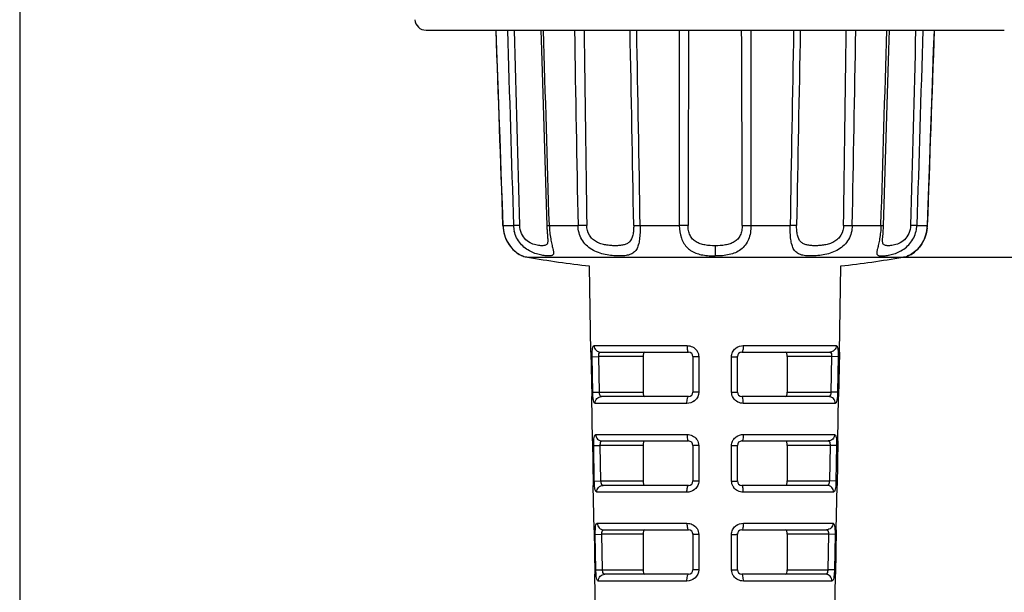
# Model space of a CAD drawing. Header units: millimetres. Extents: x 451 to 748, y 223 to 418.
# Tile 13 of 24: x 573 to 595, y 288 to 301. Entities that reach past the tile are written whole.
import ezdxf

# ---------------------------------------------------------------- set-up
doc = ezdxf.new("R2010")
doc.units = ezdxf.units.MM
doc.header["$LTSCALE"] = 32.67
doc.header["$PDMODE"] = 3
doc.header["$PDSIZE"] = 8
doc.layers.get('0').update_dxf_attribs({"linetype": 'CONTINUOUS'})
doc.layers.get('Defpoints').update_dxf_attribs({"linetype": 'CONTINUOUS'})
for name, color, linetype in [('03_ALL_AXES', 7, 'CONTINUOUS'), ('09_ALL_ROUNDS', 7, 'CONTINUOUS'), ('20_ALL_FEATURES', 7, 'CONTINUOUS'), ('51__DRAFT_DIMS', 7, 'CONTINUOUS')]:
    doc.layers.add(name, color=color, linetype=linetype)
doc.styles.get("Standard").update_dxf_attribs({"font": 'simfang.ttf'})
doc.dimstyles.new('DIMSTYLE_1', dxfattribs={"dimtxt": 3, "dimasz": 3, "dimexe": 2.5, "dimexo": 0.5, "dimgap": 0.75, "dimtad": 1, "dimdec": 1, "dimlfac": 2, "dimdsep": 46, "dimtxsty": 'STANDARD', "dimblk": '_FILLED', "dimblk1": '_FILLED', "dimblk2": '_FILLED', "dimcen": 0.09, "dimclrd": 256, "dimclre": 256, "dimclrt": 3, "dimadec": 1, "dimazin": 2, "dimtp": 0.3, "dimtm": 0.3, "dimtfac": 1, "dimtdec": 1, "dimtofl": 0, "dimtmove": 0, "dimatfit": 3, "dimldrblk": '_FILLED', "dimfxl": 1, "dimtolj": 1, "dimlwd": -1, "dimarcsym": 0})

# ---------------------------------------------------------------- blocks, each defined once
blk = doc.blocks.new('_FILLED')
at = {"color": 0, "linetype": 'ByBlock'}
blk.add_solid([(0, 0), (-1, 0.1667), (-1, -0.1667)], dxfattribs=at)
blk = doc.blocks.new('*D69')
at = {"layer": '51__DRAFT_DIMS', "lineweight": -2}
for p, q in [((617.201, 410.651), (644.98, 410.651)), ((589.472, 295.921), (644.98, 295.921))]:
    blk.add_line(p, q, dxfattribs=at)
at = {"layer": '51__DRAFT_DIMS'}
blk.add_line((642.48, 298.921), (642.48, 407.651), dxfattribs=at)
at = {"layer": 'Defpoints', "color": 0}
for p in [(616.701, 410.651), (642.48, 410.651), (588.972, 295.921)]:
    blk.add_point(p, dxfattribs=at)
at = {"layer": '51__DRAFT_DIMS', "linetype": 'ByBlock', "xscale": 3, "yscale": 3, "zscale": 3}
for p, rotation in [((642.48, 410.651), 90), ((642.48, 295.921), 270)]:
    blk.add_blockref('_FILLED', p, dxfattribs=dict(at, rotation=rotation))
at = {"layer": '51__DRAFT_DIMS', "color": 3, "insert": (638.679, 353.222), "char_height": 3, "attachment_point": 2, "rotation": 90}
blk.add_mtext('\\A1;\\A1;{\\C256;229.5}', dxfattribs=at)
blk = doc.blocks.new('*D70')
at = {"layer": '51__DRAFT_DIMS', "lineweight": -2}
for p, q in [((573.308, 310.192), (573.308, 256.258)), ((612.858, 308.939), (612.858, 256.258))]:
    blk.add_line(p, q, dxfattribs=at)
at = {"layer": '51__DRAFT_DIMS'}
blk.add_line((576.308, 258.758), (609.858, 258.758), dxfattribs=at)
at = {"layer": 'Defpoints', "color": 0}
for p in [(573.308, 310.692), (612.858, 309.439), (612.858, 258.758)]:
    blk.add_point(p, dxfattribs=at)
at = {"layer": '51__DRAFT_DIMS', "linetype": 'ByBlock', "xscale": 3, "yscale": 3, "zscale": 3, "rotation": 180}
blk.add_blockref('_FILLED', (573.308, 258.758), dxfattribs=at)
at = {"layer": '51__DRAFT_DIMS', "linetype": 'ByBlock', "xscale": 3, "yscale": 3, "zscale": 3}
blk.add_blockref('_FILLED', (612.858, 258.758), dxfattribs=at)
at = {"layer": '51__DRAFT_DIMS', "color": 3, "insert": (592.155, 262.56), "char_height": 3, "attachment_point": 2}
blk.add_mtext('\\A1;\\A1;{\\C256;79.1}', dxfattribs=at)
blk = doc.blocks.new('*D71')
at = {"layer": '51__DRAFT_DIMS', "lineweight": -2}
for p, q in [((617.201, 410.651), (661.86, 410.651)), ((591.718, 276.282), (661.86, 276.282))]:
    blk.add_line(p, q, dxfattribs=at)
at = {"layer": '51__DRAFT_DIMS'}
blk.add_line((659.36, 279.282), (659.36, 407.651), dxfattribs=at)
at = {"layer": 'Defpoints', "color": 0}
for p in [(616.701, 410.651), (659.36, 410.651), (591.218, 276.282)]:
    blk.add_point(p, dxfattribs=at)
at = {"layer": '51__DRAFT_DIMS', "linetype": 'ByBlock', "xscale": 3, "yscale": 3, "zscale": 3}
for p, rotation in [((659.36, 410.651), 90), ((659.36, 276.282), 270)]:
    blk.add_blockref('_FILLED', p, dxfattribs=dict(at, rotation=rotation))
at = {"layer": '51__DRAFT_DIMS', "color": 3, "insert": (655.558, 343.414), "char_height": 3, "attachment_point": 2, "rotation": 90}
blk.add_mtext('\\A1;\\A1;{\\C256;268.7}', dxfattribs=at)

msp = doc.modelspace()

# ---------------------------------------------------------------- linework, layer by layer
at = {"layer": '03_ALL_AXES', "color": 7}
for p, q in [((586.175, 293.782), (586.192, 292.782)), ((591.769, 293.782), (591.752, 292.782)), ((586.209, 291.782), (586.227, 290.782)), ((591.734, 291.782), (591.717, 290.782)), ((586.244, 289.782), (586.262, 288.782)), ((591.699, 289.782), (591.682, 288.782))]:
    msp.add_line(p, q, dxfattribs=at)
at = {"layer": '09_ALL_ROUNDS', "color": 7}
for p, q in [((586.175, 293.782), (586.141, 295.722)), ((591.769, 293.782), (591.803, 295.725)), ((586.245, 293.929), (588.338, 293.929)), ((589.606, 293.929), (591.699, 293.929)), ((586.201, 293.679), (586.35, 293.682)), ((586.215, 292.879), (586.201, 293.679)), ((587.347, 293.682), (586.35, 293.682)), ((586.364, 292.882), (586.35, 293.682)), ((586.391, 293.782), (588.372, 293.782)), ((587.347, 293.682), (587.347, 292.882)), ((588.472, 293.682), (588.472, 292.882)), ((588.602, 293.679), (588.602, 292.879)), ((589.342, 292.879), (589.342, 293.679)), ((589.472, 292.882), (589.472, 293.682)), ((589.572, 293.782), (591.553, 293.782)), ((591.594, 293.682), (590.597, 293.682)), ((590.597, 293.682), (590.597, 292.882)), ((591.594, 293.682), (591.58, 292.882)), ((591.743, 293.679), (591.594, 293.682)), ((591.743, 293.679), (591.728, 292.879)), ((586.215, 292.879), (586.364, 292.882)), ((586.364, 292.882), (587.347, 292.882)), ((588.372, 292.782), (586.414, 292.782)), ((591.529, 292.782), (589.572, 292.782)), ((590.597, 292.882), (591.58, 292.882)), ((591.728, 292.879), (591.58, 292.882)), ((588.337, 292.629), (586.268, 292.629)), ((591.675, 292.629), (589.606, 292.629)), ((586.281, 291.929), (588.337, 291.929)), ((589.606, 291.929), (591.663, 291.929)), ((586.236, 291.679), (586.385, 291.682)), ((586.25, 290.879), (586.236, 291.679)), ((587.347, 291.682), (586.385, 291.682)), ((586.399, 290.882), (586.385, 291.682)), ((586.427, 291.782), (588.372, 291.782)), ((587.347, 291.682), (587.347, 290.882)), ((588.472, 291.682), (588.472, 290.882)), ((588.602, 291.679), (588.602, 290.879)), ((589.342, 290.879), (589.342, 291.679)), ((589.472, 290.882), (589.472, 291.682)), ((589.572, 291.782), (591.517, 291.782)), ((591.559, 291.682), (590.597, 291.682)), ((590.597, 291.682), (590.597, 290.882)), ((591.559, 291.682), (591.545, 290.882)), ((591.707, 291.679), (591.559, 291.682)), ((591.707, 291.679), (591.693, 290.879)), ((586.25, 290.879), (586.399, 290.882)), ((586.399, 290.882), (587.347, 290.882)), ((588.372, 290.782), (586.45, 290.782)), ((591.494, 290.782), (589.572, 290.782)), ((590.597, 290.882), (591.545, 290.882)), ((591.693, 290.879), (591.545, 290.882)), ((588.337, 290.629), (586.304, 290.629)), ((591.639, 290.629), (589.606, 290.629)), ((586.317, 289.929), (588.337, 289.929)), ((589.607, 289.929), (591.627, 289.929)), ((586.271, 289.679), (586.42, 289.682)), ((586.286, 288.879), (586.271, 289.679)), ((587.347, 289.682), (586.42, 289.682)), ((586.434, 288.882), (586.42, 289.682)), ((586.462, 289.782), (588.372, 289.782)), ((587.347, 289.682), (587.347, 288.882)), ((588.472, 289.682), (588.472, 288.882)), ((588.601, 289.679), (588.601, 288.879)), ((589.342, 288.879), (589.342, 289.679)), ((589.472, 288.882), (589.472, 289.682)), ((589.572, 289.782), (591.481, 289.782)), ((591.523, 289.682), (590.597, 289.682)), ((590.597, 289.682), (590.597, 288.882)), ((591.523, 289.682), (591.509, 288.882)), ((591.672, 289.679), (591.523, 289.682)), ((591.672, 289.679), (591.658, 288.879)), ((586.286, 288.879), (586.434, 288.882)), ((586.434, 288.882), (587.347, 288.882)), ((588.372, 288.782), (586.486, 288.782)), ((591.458, 288.782), (589.572, 288.782)), ((590.597, 288.882), (591.509, 288.882)), ((591.658, 288.879), (591.509, 288.882)), ((588.337, 288.629), (586.34, 288.629)), ((591.603, 288.629), (589.607, 288.629))]:
    msp.add_line(p, q, dxfattribs=at)
for centre, radius, start, end in [((589.598, 293.666), 0.261, 126.3186, 130.652), ((588.372, 293.682), 0.1, 0, 90), ((588.355, 293.675), 0.248, 30.7654, 35.1898), ((589.572, 293.682), 0.1, 90, 180), ((591.298, 293.695), 0.296, 357.4741, 0.2042), ((586.658, 292.895), 0.295, 182.5114, 185.1151), ((588.372, 292.882), 0.1, 270, 0), ((589.588, 292.883), 0.248, 209.9783, 214.349), ((589.572, 292.882), 0.1, 180, 270), ((588.345, 292.892), 0.261, 307.105, 310.9574), ((589.599, 291.666), 0.261, 126.2767, 130.6105), ((588.372, 291.682), 0.1, 0, 90), ((588.353, 291.674), 0.25, 32.4099, 36.2965), ((589.572, 291.682), 0.1, 90, 180), ((591.267, 291.695), 0.292, 357.4733, 0.2411), ((586.689, 290.894), 0.291, 182.5119, 185.1512), ((588.372, 290.882), 0.1, 270, 0), ((589.589, 290.883), 0.248, 210.8619, 215.283), ((589.572, 290.882), 0.1, 180, 270), ((588.345, 290.892), 0.261, 306.8265, 310.6531), ((589.599, 289.666), 0.261, 126.2335, 130.5677), ((588.372, 289.682), 0.1, 0, 90), ((588.353, 289.674), 0.25, 32.4942, 36.3884), ((589.572, 289.682), 0.1, 90, 180), ((591.235, 289.694), 0.288, 357.4726, 0.2788), ((586.721, 288.894), 0.287, 182.5141, 185.0384), ((588.372, 288.882), 0.1, 270, 0), ((589.591, 288.884), 0.25, 212.6001, 216.4895), ((589.572, 288.882), 0.1, 180, 270), ((588.345, 288.891), 0.26, 309.1641, 312.7218)]:
    msp.add_arc(centre, radius, start, end, dxfattribs=at)
for points, knots in [([(586.202, 293.782), (586.204, 293.818), (586.205, 293.862), (586.229, 293.929), (586.245, 293.929)], [0, 0, 0, 0, 0.69645, 1, 1, 1, 1]), ([(586.245, 293.929), (586.245, 293.891), (586.276, 293.814), (586.354, 293.782), (586.391, 293.782)], [0, 0, 0, 0, 0.504613, 1, 1, 1, 1]), ([(588.338, 293.929), (588.38, 293.929), (588.465, 293.91), (588.533, 293.852), (588.557, 293.818)], [0, 0, 0, 0, 0.497116, 1, 1, 1, 1]), ([(588.338, 293.929), (588.338, 293.894), (588.342, 293.846), (588.354, 293.799), (588.366, 293.782), (588.372, 293.782)], [0, 0, 0, 0, 0.674201, 0.890472, 1, 1, 1, 1]), ([(589.342, 293.679), (589.342, 293.714), (589.358, 293.785), (589.402, 293.841), (589.428, 293.864)], [0, 0, 0, 0, 0.500436, 1, 1, 1, 1]), ([(589.606, 293.929), (589.606, 293.894), (589.601, 293.846), (589.589, 293.799), (589.577, 293.782), (589.572, 293.782)], [0, 0, 0, 0, 0.674201, 0.890472, 1, 1, 1, 1]), ([(591.699, 293.929), (591.698, 293.891), (591.667, 293.814), (591.59, 293.782), (591.553, 293.782)], [0, 0, 0, 0, 0.504613, 1, 1, 1, 1]), ([(591.699, 293.929), (591.715, 293.929), (591.739, 293.862), (591.739, 293.818), (591.741, 293.782)], [0, 0, 0, 0, 0.30338, 1, 1, 1, 1]), ([(586.201, 293.679), (586.2, 293.705), (586.201, 293.739), (586.202, 293.773), (586.202, 293.782)], [0, 0, 0, 0, 0.76099, 1, 1, 1, 1]), ([(586.351, 293.723), (586.353, 293.738), (586.356, 293.765), (586.381, 293.782), (586.391, 293.782)], [0, 0, 0, 0, 0.604079, 1, 1, 1, 1]), ([(587.381, 293.782), (587.369, 293.782), (587.347, 293.738), (587.347, 293.706), (587.347, 293.682)], [0, 0, 0, 0, 0.34016, 1, 1, 1, 1]), ([(588.602, 293.679), (588.585, 293.679), (588.554, 293.679), (588.517, 293.68), (588.495, 293.68), (588.482, 293.68), (588.477, 293.682), (588.472, 293.681), (588.472, 293.682)], [0, 0, 0, 0, 0.391487, 0.714381, 0.836045, 0.925757, 0.980924, 1, 1, 1, 1]), ([(589.342, 293.679), (589.359, 293.679), (589.389, 293.679), (589.426, 293.68), (589.449, 293.68), (589.461, 293.68), (589.467, 293.682), (589.472, 293.681), (589.472, 293.682)], [0, 0, 0, 0, 0.391487, 0.714381, 0.836045, 0.925757, 0.980924, 1, 1, 1, 1]), ([(590.597, 293.682), (590.597, 293.706), (590.596, 293.738), (590.575, 293.782), (590.562, 293.782)], [0, 0, 0, 0, 0.65984, 1, 1, 1, 1]), ([(591.553, 293.782), (591.563, 293.782), (591.588, 293.765), (591.591, 293.738), (591.593, 293.723)], [0, 0, 0, 0, 0.395781, 1, 1, 1, 1]), ([(591.741, 293.782), (591.742, 293.773), (591.743, 293.739), (591.743, 293.705), (591.743, 293.679)], [0, 0, 0, 0, 0.239031, 1, 1, 1, 1]), ([(586.268, 292.629), (586.251, 292.629), (586.225, 292.698), (586.223, 292.744), (586.22, 292.782)], [0, 0, 0, 0, 0.305945, 1, 1, 1, 1]), ([(586.268, 292.629), (586.267, 292.668), (586.297, 292.748), (586.376, 292.782), (586.414, 292.782)], [0, 0, 0, 0, 0.504775, 1, 1, 1, 1]), ([(586.414, 292.782), (586.403, 292.782), (586.377, 292.799), (586.371, 292.827), (586.368, 292.843)], [0, 0, 0, 0, 0.398565, 1, 1, 1, 1]), ([(587.347, 292.882), (587.347, 292.857), (587.347, 292.825), (587.369, 292.782), (587.381, 292.782)], [0, 0, 0, 0, 0.65984, 1, 1, 1, 1]), ([(588.337, 292.629), (588.337, 292.665), (588.341, 292.715), (588.353, 292.764), (588.366, 292.782), (588.372, 292.782)], [0, 0, 0, 0, 0.672684, 0.890224, 1, 1, 1, 1]), ([(588.602, 292.879), (588.585, 292.879), (588.554, 292.879), (588.517, 292.88), (588.495, 292.88), (588.482, 292.88), (588.477, 292.882), (588.472, 292.881), (588.472, 292.882)], [0, 0, 0, 0, 0.391534, 0.714418, 0.836069, 0.925769, 0.980927, 1, 1, 1, 1]), ([(589.342, 292.879), (589.359, 292.879), (589.39, 292.879), (589.426, 292.88), (589.449, 292.88), (589.461, 292.88), (589.467, 292.882), (589.472, 292.881), (589.472, 292.882)], [0, 0, 0, 0, 0.391534, 0.714419, 0.836069, 0.925769, 0.980927, 1, 1, 1, 1]), ([(589.606, 292.629), (589.563, 292.629), (589.476, 292.649), (589.408, 292.708), (589.384, 292.743)], [0, 0, 0, 0, 0.49738, 1, 1, 1, 1]), ([(589.606, 292.629), (589.606, 292.665), (589.602, 292.715), (589.59, 292.764), (589.578, 292.782), (589.572, 292.782)], [0, 0, 0, 0, 0.672683, 0.890224, 1, 1, 1, 1]), ([(590.562, 292.782), (590.575, 292.782), (590.596, 292.825), (590.597, 292.857), (590.597, 292.882)], [0, 0, 0, 0, 0.34016, 1, 1, 1, 1]), ([(591.575, 292.843), (591.572, 292.827), (591.566, 292.799), (591.54, 292.782), (591.529, 292.782)], [0, 0, 0, 0, 0.601292, 1, 1, 1, 1]), ([(591.675, 292.629), (591.676, 292.668), (591.647, 292.748), (591.567, 292.782), (591.529, 292.782)], [0, 0, 0, 0, 0.504774, 1, 1, 1, 1]), ([(591.724, 292.782), (591.721, 292.744), (591.718, 292.698), (591.692, 292.629), (591.675, 292.629)], [0, 0, 0, 0, 0.693878, 1, 1, 1, 1]), ([(586.238, 291.782), (586.239, 291.818), (586.24, 291.862), (586.265, 291.929), (586.281, 291.929)], [0, 0, 0, 0, 0.695561, 1, 1, 1, 1]), ([(586.281, 291.929), (586.281, 291.891), (586.312, 291.814), (586.39, 291.782), (586.427, 291.782)], [0, 0, 0, 0, 0.50474, 1, 1, 1, 1]), ([(588.337, 291.929), (588.379, 291.929), (588.463, 291.91), (588.53, 291.855), (588.554, 291.822)], [0, 0, 0, 0, 0.497059, 1, 1, 1, 1]), ([(588.337, 291.929), (588.337, 291.894), (588.342, 291.846), (588.354, 291.798), (588.366, 291.782), (588.372, 291.782)], [0, 0, 0, 0, 0.673459, 0.889774, 1, 1, 1, 1]), ([(589.342, 291.679), (589.342, 291.714), (589.358, 291.785), (589.402, 291.842), (589.429, 291.864)], [0, 0, 0, 0, 0.500458, 1, 1, 1, 1]), ([(589.606, 291.929), (589.606, 291.894), (589.602, 291.846), (589.59, 291.798), (589.577, 291.782), (589.572, 291.782)], [0, 0, 0, 0, 0.67346, 0.889774, 1, 1, 1, 1]), ([(591.663, 291.929), (591.662, 291.891), (591.631, 291.814), (591.554, 291.782), (591.517, 291.782)], [0, 0, 0, 0, 0.50474, 1, 1, 1, 1]), ([(591.663, 291.929), (591.679, 291.929), (591.703, 291.862), (591.704, 291.818), (591.706, 291.782)], [0, 0, 0, 0, 0.304271, 1, 1, 1, 1]), ([(586.236, 291.679), (586.236, 291.705), (586.236, 291.739), (586.237, 291.773), (586.238, 291.782)], [0, 0, 0, 0, 0.760957, 1, 1, 1, 1]), ([(586.386, 291.723), (586.388, 291.738), (586.391, 291.765), (586.416, 291.782), (586.427, 291.782)], [0, 0, 0, 0, 0.602234, 1, 1, 1, 1]), ([(587.381, 291.782), (587.369, 291.782), (587.347, 291.738), (587.347, 291.706), (587.347, 291.682)], [0, 0, 0, 0, 0.34016, 1, 1, 1, 1]), ([(588.602, 291.679), (588.585, 291.679), (588.554, 291.679), (588.517, 291.68), (588.495, 291.68), (588.482, 291.68), (588.477, 291.682), (588.472, 291.681), (588.472, 291.682)], [0, 0, 0, 0, 0.391607, 0.714476, 0.836106, 0.925787, 0.980932, 1, 1, 1, 1]), ([(589.342, 291.679), (589.359, 291.679), (589.39, 291.679), (589.426, 291.68), (589.449, 291.68), (589.461, 291.68), (589.467, 291.682), (589.472, 291.681), (589.472, 291.682)], [0, 0, 0, 0, 0.391607, 0.714476, 0.836106, 0.925787, 0.980932, 1, 1, 1, 1]), ([(590.597, 291.682), (590.597, 291.706), (590.596, 291.738), (590.575, 291.782), (590.562, 291.782)], [0, 0, 0, 0, 0.65984, 1, 1, 1, 1]), ([(591.517, 291.782), (591.527, 291.782), (591.552, 291.765), (591.556, 291.738), (591.557, 291.723)], [0, 0, 0, 0, 0.397628, 1, 1, 1, 1]), ([(591.706, 291.782), (591.706, 291.773), (591.708, 291.739), (591.708, 291.705), (591.707, 291.679)], [0, 0, 0, 0, 0.239018, 1, 1, 1, 1]), ([(586.304, 290.629), (586.287, 290.629), (586.261, 290.698), (586.258, 290.744), (586.255, 290.782)], [0, 0, 0, 0, 0.306833, 1, 1, 1, 1]), ([(586.304, 290.629), (586.303, 290.668), (586.333, 290.748), (586.412, 290.782), (586.45, 290.782)], [0, 0, 0, 0, 0.504908, 1, 1, 1, 1]), ([(586.45, 290.782), (586.439, 290.782), (586.413, 290.799), (586.406, 290.827), (586.403, 290.843)], [0, 0, 0, 0, 0.400304, 1, 1, 1, 1]), ([(587.347, 290.882), (587.347, 290.857), (587.347, 290.825), (587.369, 290.782), (587.381, 290.782)], [0, 0, 0, 0, 0.65984, 1, 1, 1, 1]), ([(588.337, 290.629), (588.337, 290.665), (588.341, 290.715), (588.353, 290.764), (588.366, 290.782), (588.372, 290.782)], [0, 0, 0, 0, 0.671946, 0.889526, 1, 1, 1, 1]), ([(588.602, 290.879), (588.585, 290.879), (588.554, 290.879), (588.517, 290.88), (588.495, 290.88), (588.482, 290.88), (588.477, 290.882), (588.472, 290.881), (588.472, 290.882)], [0, 0, 0, 0, 0.391656, 0.714514, 0.836131, 0.925799, 0.980934, 1, 1, 1, 1]), ([(588.602, 290.879), (588.602, 290.844), (588.586, 290.774), (588.541, 290.717), (588.515, 290.694)], [0, 0, 0, 0, 0.500947, 1, 1, 1, 1]), ([(589.342, 290.879), (589.359, 290.879), (589.39, 290.879), (589.426, 290.88), (589.449, 290.88), (589.461, 290.88), (589.467, 290.882), (589.472, 290.881), (589.472, 290.882)], [0, 0, 0, 0, 0.391656, 0.714514, 0.836131, 0.925799, 0.980935, 1, 1, 1, 1]), ([(589.606, 290.629), (589.564, 290.629), (589.479, 290.648), (589.411, 290.705), (589.387, 290.74)], [0, 0, 0, 0, 0.497303, 1, 1, 1, 1]), ([(589.606, 290.629), (589.607, 290.665), (589.603, 290.715), (589.59, 290.764), (589.578, 290.782), (589.572, 290.782)], [0, 0, 0, 0, 0.671946, 0.889525, 1, 1, 1, 1]), ([(590.562, 290.782), (590.575, 290.782), (590.596, 290.825), (590.597, 290.857), (590.597, 290.882)], [0, 0, 0, 0, 0.34016, 1, 1, 1, 1]), ([(591.54, 290.843), (591.537, 290.827), (591.531, 290.799), (591.504, 290.782), (591.494, 290.782)], [0, 0, 0, 0, 0.599555, 1, 1, 1, 1]), ([(591.639, 290.629), (591.64, 290.668), (591.611, 290.748), (591.531, 290.782), (591.494, 290.782)], [0, 0, 0, 0, 0.504907, 1, 1, 1, 1]), ([(591.689, 290.782), (591.685, 290.744), (591.683, 290.698), (591.656, 290.629), (591.639, 290.629)], [0, 0, 0, 0, 0.692992, 1, 1, 1, 1]), ([(586.273, 289.782), (586.275, 289.818), (586.275, 289.863), (586.301, 289.929), (586.317, 289.929)], [0, 0, 0, 0, 0.69464, 1, 1, 1, 1]), ([(586.317, 289.929), (586.317, 289.891), (586.348, 289.814), (586.425, 289.782), (586.462, 289.782)], [0, 0, 0, 0, 0.504873, 1, 1, 1, 1]), ([(588.337, 289.929), (588.378, 289.929), (588.462, 289.91), (588.529, 289.855), (588.554, 289.822)], [0, 0, 0, 0, 0.496975, 1, 1, 1, 1]), ([(588.337, 289.929), (588.337, 289.894), (588.341, 289.846), (588.354, 289.798), (588.366, 289.782), (588.372, 289.782)], [0, 0, 0, 0, 0.672694, 0.889055, 1, 1, 1, 1]), ([(589.342, 289.679), (589.342, 289.714), (589.358, 289.785), (589.403, 289.842), (589.429, 289.864)], [0, 0, 0, 0, 0.500481, 1, 1, 1, 1]), ([(589.607, 289.929), (589.606, 289.894), (589.602, 289.846), (589.59, 289.798), (589.578, 289.782), (589.572, 289.782)], [0, 0, 0, 0, 0.672695, 0.889055, 1, 1, 1, 1]), ([(591.627, 289.929), (591.626, 289.891), (591.595, 289.814), (591.518, 289.782), (591.481, 289.782)], [0, 0, 0, 0, 0.504873, 1, 1, 1, 1]), ([(591.627, 289.929), (591.643, 289.929), (591.668, 289.863), (591.669, 289.818), (591.671, 289.782)], [0, 0, 0, 0, 0.305194, 1, 1, 1, 1]), ([(586.271, 289.679), (586.271, 289.705), (586.271, 289.739), (586.272, 289.773), (586.273, 289.782)], [0, 0, 0, 0, 0.76097, 1, 1, 1, 1]), ([(586.421, 289.723), (586.423, 289.738), (586.427, 289.765), (586.452, 289.782), (586.462, 289.782)], [0, 0, 0, 0, 0.600358, 1, 1, 1, 1]), ([(587.381, 289.782), (587.369, 289.782), (587.347, 289.738), (587.347, 289.706), (587.347, 289.682)], [0, 0, 0, 0, 0.34016, 1, 1, 1, 1]), ([(588.601, 289.679), (588.584, 289.679), (588.554, 289.679), (588.517, 289.68), (588.495, 289.68), (588.482, 289.68), (588.477, 289.682), (588.472, 289.681), (588.472, 289.682)], [0, 0, 0, 0, 0.39173, 0.714573, 0.836169, 0.925818, 0.980939, 1, 1, 1, 1]), ([(589.342, 289.679), (589.359, 289.679), (589.39, 289.679), (589.426, 289.68), (589.449, 289.68), (589.461, 289.68), (589.467, 289.682), (589.472, 289.681), (589.472, 289.682)], [0, 0, 0, 0, 0.39173, 0.714573, 0.836169, 0.925818, 0.980939, 1, 1, 1, 1]), ([(590.597, 289.682), (590.597, 289.706), (590.596, 289.738), (590.575, 289.782), (590.562, 289.782)], [0, 0, 0, 0, 0.65984, 1, 1, 1, 1]), ([(591.481, 289.782), (591.491, 289.782), (591.517, 289.765), (591.52, 289.738), (591.522, 289.723)], [0, 0, 0, 0, 0.399507, 1, 1, 1, 1]), ([(591.671, 289.782), (591.671, 289.773), (591.672, 289.739), (591.673, 289.705), (591.672, 289.679)], [0, 0, 0, 0, 0.239005, 1, 1, 1, 1]), ([(586.34, 288.629), (586.323, 288.629), (586.296, 288.697), (586.293, 288.744), (586.29, 288.782)], [0, 0, 0, 0, 0.307753, 1, 1, 1, 1]), ([(586.34, 288.629), (586.339, 288.668), (586.369, 288.748), (586.448, 288.782), (586.486, 288.782)], [0, 0, 0, 0, 0.505046, 1, 1, 1, 1]), ([(586.486, 288.782), (586.475, 288.782), (586.448, 288.799), (586.442, 288.827), (586.439, 288.843)], [0, 0, 0, 0, 0.402073, 1, 1, 1, 1]), ([(587.347, 288.882), (587.347, 288.857), (587.347, 288.825), (587.369, 288.782), (587.381, 288.782)], [0, 0, 0, 0, 0.65984, 1, 1, 1, 1]), ([(588.337, 288.629), (588.336, 288.665), (588.341, 288.715), (588.353, 288.764), (588.366, 288.782), (588.372, 288.782)], [0, 0, 0, 0, 0.671185, 0.888806, 1, 1, 1, 1]), ([(588.601, 288.879), (588.584, 288.879), (588.554, 288.879), (588.517, 288.88), (588.495, 288.88), (588.482, 288.88), (588.477, 288.882), (588.472, 288.881), (588.472, 288.882)], [0, 0, 0, 0, 0.39178, 0.714612, 0.836195, 0.92583, 0.980943, 1, 1, 1, 1]), ([(589.342, 288.879), (589.359, 288.879), (589.39, 288.879), (589.426, 288.88), (589.449, 288.88), (589.461, 288.88), (589.467, 288.882), (589.472, 288.881), (589.472, 288.882)], [0, 0, 0, 0, 0.39178, 0.714612, 0.836195, 0.92583, 0.980943, 1, 1, 1, 1]), ([(589.607, 288.629), (589.607, 288.665), (589.603, 288.715), (589.59, 288.764), (589.578, 288.782), (589.572, 288.782)], [0, 0, 0, 0, 0.671184, 0.888806, 1, 1, 1, 1]), ([(590.562, 288.782), (590.575, 288.782), (590.596, 288.825), (590.597, 288.857), (590.597, 288.882)], [0, 0, 0, 0, 0.34016, 1, 1, 1, 1]), ([(591.505, 288.843), (591.502, 288.827), (591.495, 288.799), (591.469, 288.782), (591.458, 288.782)], [0, 0, 0, 0, 0.597789, 1, 1, 1, 1]), ([(591.603, 288.629), (591.604, 288.668), (591.575, 288.748), (591.495, 288.782), (591.458, 288.782)], [0, 0, 0, 0, 0.505046, 1, 1, 1, 1]), ([(591.653, 288.782), (591.65, 288.744), (591.647, 288.697), (591.62, 288.629), (591.603, 288.629)], [0, 0, 0, 0, 0.692074, 1, 1, 1, 1]), ([(589.607, 288.629), (589.566, 288.629), (589.482, 288.648), (589.415, 288.702), (589.39, 288.736)], [0, 0, 0, 0, 0.497249, 1, 1, 1, 1])]:
    msp.add_open_spline(points, degree=3, knots=knots, dxfattribs=at)
for points in [[(589.444, 293.876), (589.489, 293.91), (589.549, 293.929), (589.606, 293.929)], [(586.35, 293.682), (586.349, 293.695), (586.349, 293.709), (586.351, 293.723)], [(588.568, 293.802), (588.59, 293.765), (588.602, 293.721), (588.602, 293.679)], [(591.593, 293.723), (591.594, 293.714), (591.594, 293.705), (591.594, 293.696)], [(586.22, 292.782), (586.217, 292.814), (586.216, 292.847), (586.215, 292.879)], [(586.368, 292.843), (586.366, 292.851), (586.365, 292.86), (586.365, 292.868)], [(588.602, 292.879), (588.602, 292.811), (588.567, 292.739), (588.516, 292.695)], [(589.374, 292.759), (589.353, 292.795), (589.342, 292.838), (589.342, 292.879)], [(591.58, 292.882), (591.579, 292.869), (591.578, 292.856), (591.575, 292.843)], [(591.728, 292.879), (591.728, 292.847), (591.727, 292.814), (591.724, 292.782)], [(588.503, 292.684), (588.456, 292.649), (588.395, 292.629), (588.337, 292.629)], [(589.444, 291.876), (589.49, 291.91), (589.549, 291.929), (589.606, 291.929)], [(586.385, 291.682), (586.384, 291.695), (586.384, 291.709), (586.386, 291.723)], [(588.564, 291.808), (588.588, 291.77), (588.602, 291.724), (588.602, 291.679)], [(591.557, 291.723), (591.559, 291.714), (591.559, 291.705), (591.559, 291.696)], [(586.255, 290.782), (586.252, 290.814), (586.251, 290.847), (586.25, 290.879)], [(586.403, 290.843), (586.402, 290.851), (586.401, 290.86), (586.4, 290.868)], [(589.376, 290.756), (589.354, 290.793), (589.342, 290.836), (589.342, 290.879)], [(591.545, 290.882), (591.544, 290.869), (591.543, 290.856), (591.54, 290.843)], [(591.693, 290.879), (591.693, 290.847), (591.691, 290.814), (591.689, 290.782)], [(588.501, 290.683), (588.455, 290.649), (588.395, 290.629), (588.337, 290.629)], [(589.444, 289.877), (589.49, 289.91), (589.55, 289.929), (589.607, 289.929)], [(586.42, 289.682), (586.419, 289.695), (586.42, 289.709), (586.421, 289.723)], [(588.563, 289.808), (588.588, 289.77), (588.601, 289.724), (588.601, 289.679)], [(591.522, 289.723), (591.523, 289.714), (591.524, 289.705), (591.524, 289.696)], [(586.29, 288.782), (586.288, 288.814), (586.286, 288.847), (586.286, 288.879)], [(586.439, 288.843), (586.437, 288.851), (586.436, 288.86), (586.435, 288.869)], [(588.601, 288.879), (588.601, 288.814), (588.57, 288.745), (588.522, 288.7)], [(589.38, 288.75), (589.356, 288.788), (589.342, 288.834), (589.342, 288.879)], [(591.509, 288.882), (591.509, 288.869), (591.507, 288.855), (591.505, 288.843)], [(591.658, 288.879), (591.657, 288.847), (591.656, 288.814), (591.653, 288.782)], [(588.509, 288.69), (588.462, 288.651), (588.398, 288.629), (588.337, 288.629)]]:
    msp.add_open_spline(points, degree=3, dxfattribs=at)
at = {"layer": '20_ALL_FEATURES', "color": 7}
for p, q in [((582.459, 301.032), (595.484, 301.032)), ((584.034, 301.032), (584.05, 300.582)), ((593.754, 296.634), (593.77, 297.102)), ((584.193, 296.634), (584.43, 296.634)), ((585.237, 296.634), (585.883, 296.634)), ((587.282, 296.634), (588.164, 296.634)), ((589.779, 296.634), (590.662, 296.634)), ((592.06, 296.634), (592.706, 296.634)), ((593.514, 296.634), (593.75, 296.634)), ((593.754, 296.626), (593.754, 296.634)), ((592.747, 296.38), (592.753, 296.459)), ((588.972, 296.179), (588.972, 295.948)), ((584.639, 295.948), (584.639, 295.948)), ((584.748, 295.921), (593.195, 295.921)), ((593.318, 295.953), (593.304, 295.948)), ((593.306, 295.949), (593.304, 295.948)), ((593.318, 295.953), (593.324, 295.956)), ((593.321, 295.954), (593.318, 295.953)), ((593.324, 295.956), (593.333, 295.96)), ((593.333, 295.96), (593.347, 295.966)), ((593.347, 295.966), (593.363, 295.974)), ((586.209, 291.782), (586.192, 292.782)), ((591.734, 291.782), (591.752, 292.782)), ((586.244, 289.782), (586.227, 290.782)), ((591.699, 289.782), (591.717, 290.782)), ((586.279, 287.782), (586.262, 288.782)), ((591.664, 287.782), (591.682, 288.782))]:
    msp.add_line(p, q, dxfattribs=at)
for points in [[(585.047, 301.032), (585.061, 300.583), (585.076, 300.093), (585.091, 299.601), (585.106, 299.107), (585.121, 298.61), (585.136, 298.111), (585.151, 297.61), (585.166, 297.106), (585.18, 296.635)], [(592.764, 296.635), (592.778, 297.106), (592.793, 297.61), (592.807, 298.111), (592.822, 298.61), (592.837, 299.107), (592.852, 299.601), (592.867, 300.093), (592.883, 300.583), (592.896, 301.032)], [(593.823, 298.606), (593.858, 299.597), (593.876, 300.089), (593.893, 300.579), (593.909, 301.032)], [(584.05, 300.582), (584.085, 299.6), (584.103, 299.105), (584.12, 298.609)], [(584.12, 298.609), (584.155, 297.608), (584.173, 297.105), (584.19, 296.634)], [(593.77, 297.102), (593.806, 298.106), (593.823, 298.606)], [(584.19, 296.634), (584.194, 296.576), (584.201, 296.523), (584.211, 296.472), (584.225, 296.421), (584.241, 296.372), (584.26, 296.325), (584.282, 296.279), (584.306, 296.236), (584.332, 296.196), (584.36, 296.158), (584.389, 296.124), (584.419, 296.092), (584.45, 296.063), (584.48, 296.039), (584.508, 296.017), (584.536, 295.999), (584.559, 295.985), (584.579, 295.975), (584.594, 295.967)], [(585.18, 296.635), (585.18, 296.614), (585.182, 296.586), (585.183, 296.559), (585.185, 296.533), (585.186, 296.508), (585.188, 296.484), (585.19, 296.461), (585.192, 296.439)], [(592.753, 296.459), (592.755, 296.482), (592.757, 296.506), (592.759, 296.531), (592.76, 296.557), (592.762, 296.585), (592.763, 296.613), (592.764, 296.635)], [(593.36, 295.972), (593.378, 295.982), (593.399, 295.994), (593.423, 296.009), (593.451, 296.029), (593.479, 296.051), (593.508, 296.076), (593.537, 296.105), (593.565, 296.136), (593.593, 296.171), (593.619, 296.207), (593.644, 296.247), (593.666, 296.289), (593.687, 296.332), (593.705, 296.378), (593.72, 296.425), (593.733, 296.474), (593.743, 296.524), (593.75, 296.575), (593.754, 296.626)], [(593.363, 295.974), (593.384, 295.985), (593.406, 295.998), (593.432, 296.015), (593.459, 296.035), (593.487, 296.057), (593.515, 296.083), (593.544, 296.112), (593.572, 296.144), (593.599, 296.179), (593.625, 296.217), (593.649, 296.257), (593.671, 296.299), (593.691, 296.343), (593.708, 296.388), (593.723, 296.435), (593.735, 296.482), (593.744, 296.53), (593.75, 296.578)], [(593.75, 296.578), (593.754, 296.626), (593.754, 296.634)], [(585.192, 296.439), (585.197, 296.383), (585.198, 296.366), (585.199, 296.352), (585.2, 296.339), (585.201, 296.328), (585.201, 296.319), (585.201, 296.318)], [(592.742, 296.318), (592.743, 296.326), (592.743, 296.337), (592.744, 296.35), (592.745, 296.364), (592.747, 296.38)], [(584.594, 295.967), (584.606, 295.961), (584.614, 295.958), (584.619, 295.956)], [(584.619, 295.956), (584.624, 295.954), (584.629, 295.952), (584.635, 295.95), (584.639, 295.948)]]:
    msp.add_lwpolyline(points, dxfattribs=at)
for centre, radius, start, end in [((582.459, 301.282), 0.25, 183, 270), ((2556.391, 334.49), 1970.872, 180.972735, 181.100603), ((2247.9, 321.044), 1662, 180.689917, 180.841462), ((-1295.582, 263.784), 1883.006, 0.999655, 1.133425), ((-1054.649, 270.555), 1642.138, 0.909974, 1.063437), ((2138.964, 299.613), 1550.802, 179.947601, 180.110078), ((2116.842, 294.199), 1528.483, 179.743872, 179.908641), ((-938.888, 294.199), 1528.472, 0.091355, 0.256125), ((-960.993, 299.613), 1550.775, 359.889918, 0.052398), ((2232.603, 270.554), 1642.148, 178.936561, 179.090023), ((2473.518, 263.784), 1882.997, 178.86657, 179.00034), ((-1069.903, 321.043), 1661.947, 359.158534, 359.310085), ((-1378.363, 334.488), 1970.787, 358.899417, 359.027291), ((585.045, 296.664), 0.852, 181.999, 185.5287), ((585.079, 296.655), 0.65, 181.8445, 193.3769), ((592.864, 296.655), 0.65, 346.6305, 358.1553), ((592.902, 296.664), 0.849, 354.4324, 357.9952), ((584.875, 296.66), 0.75, 251.6933, 260.2736), ((588.972, 320.562), 25, 260.2736, 263.4976), ((588.969, 297.815), 1.867, 265.8431, 270.077), ((588.972, 320.562), 25, 276.5032, 279.7264), ((593.069, 296.66), 0.75, 279.7264, 288.3071), ((593.225, 296.187), 0.252, 292.4418, 300.164), ((593.084, 296.509), 0.603, 295.1564, 298.2032)]:
    msp.add_arc(centre, radius, start, end, dxfattribs=at)
for points in [[(584.193, 296.634), (584.142, 298.1), (584.09, 299.566), (584.038, 301.032)], [(584.294, 301.032), (584.338, 299.566), (584.384, 298.1), (584.43, 296.634)], [(584.572, 296.636), (584.532, 298.101), (584.494, 299.566), (584.456, 301.032)], [(585.237, 296.634), (585.194, 298.1), (585.149, 299.566), (585.104, 301.032)], [(592.706, 296.634), (592.75, 298.1), (592.794, 299.566), (592.84, 301.032)], [(593.487, 301.032), (593.45, 299.566), (593.412, 298.101), (593.372, 296.636)], [(593.65, 301.032), (593.605, 299.566), (593.56, 298.1), (593.514, 296.634)], [(593.906, 301.032), (593.854, 299.566), (593.802, 298.1), (593.75, 296.634)]]:
    msp.add_open_spline(points, degree=3, dxfattribs=at)
for points, knots in [([(584.19, 296.634), (584.189, 296.634), (584.192, 296.634), (584.192, 296.634), (584.193, 296.634)], [0, 0, 0, 0, 0.245545, 1, 1, 1, 1]), ([(584.196, 296.582), (584.21, 296.441), (584.296, 296.2), (584.48, 296.031), (584.567, 295.982)], [0, 0, 0, 0, 0.586355, 1, 1, 1, 1]), ([(584.572, 296.636), (584.556, 296.636), (584.509, 296.635), (584.462, 296.634), (584.43, 296.634)], [0, 0, 0, 0, 0.320078, 1, 1, 1, 1]), ([(585.237, 296.634), (585.238, 296.583), (585.245, 296.483), (585.265, 296.342), (585.29, 296.22), (585.314, 296.121), (585.329, 296.054), (585.332, 296.012), (585.329, 295.989), (585.319, 295.971), (585.301, 295.959), (585.278, 295.952), (585.233, 295.947), (585.162, 295.949), (585.06, 295.963), (584.941, 295.994), (584.815, 296.045), (584.691, 296.123), (584.581, 296.228), (584.495, 296.356), (584.459, 296.454), (584.447, 296.504)], [0, 0, 0, 0, 0.085593, 0.166045, 0.236836, 0.294211, 0.336026, 0.35121, 0.363306, 0.373731, 0.384631, 0.397897, 0.414533, 0.45895, 0.517144, 0.586101, 0.662587, 0.743929, 0.828113, 0.913751, 1, 1, 1, 1]), ([(585.201, 296.318), (585.202, 296.301), (585.202, 296.271), (585.195, 296.232), (585.177, 296.203), (585.148, 296.187), (585.113, 296.18), (585.07, 296.178), (585.02, 296.18), (584.94, 296.191), (584.828, 296.224), (584.697, 296.311), (584.599, 296.455), (584.573, 296.575), (584.572, 296.636)], [0, 0, 0, 0, 0.05215, 0.090777, 0.121219, 0.15144, 0.18733, 0.230956, 0.282554, 0.341459, 0.478333, 0.636268, 0.812512, 1, 1, 1, 1]), ([(585.18, 296.635), (585.18, 296.635), (585.181, 296.635), (585.184, 296.634), (585.188, 296.634), (585.198, 296.634), (585.215, 296.634), (585.229, 296.634), (585.237, 296.634)], [0, 0, 0, 0, 0.016779, 0.063404, 0.142031, 0.253751, 0.570939, 1, 1, 1, 1]), ([(586.079, 296.636), (586.062, 296.636), (585.996, 296.634), (585.931, 296.634), (585.883, 296.634)], [0, 0, 0, 0, 0.262105, 1, 1, 1, 1]), ([(587.282, 296.634), (587.283, 296.58), (587.281, 296.476), (587.27, 296.329), (587.247, 296.2), (587.206, 296.095), (587.138, 296.017), (587.044, 295.972), (586.931, 295.951), (586.8, 295.946), (586.652, 295.953), (586.443, 295.982), (586.234, 296.055), (586.062, 296.189), (585.963, 296.319), (585.9, 296.471), (585.884, 296.58), (585.883, 296.634)], [0, 0, 0, 0, 0.07106, 0.137109, 0.19471, 0.242895, 0.284881, 0.327595, 0.377091, 0.435395, 0.501161, 0.571417, 0.714605, 0.78585, 0.856869, 0.928203, 1, 1, 1, 1]), ([(587.137, 296.636), (587.137, 296.598), (587.135, 296.524), (587.118, 296.396), (587.072, 296.28), (586.981, 296.217), (586.903, 296.193), (586.815, 296.181), (586.718, 296.178), (586.614, 296.181), (586.507, 296.194), (586.399, 296.218), (586.296, 296.261), (586.205, 296.326), (586.11, 296.444), (586.08, 296.56), (586.079, 296.636)], [0, 0, 0, 0, 0.070748, 0.136245, 0.241414, 0.287887, 0.337257, 0.392129, 0.452483, 0.517171, 0.584571, 0.653202, 0.721721, 0.790209, 0.859252, 1, 1, 1, 1]), ([(587.137, 296.636), (587.155, 296.635), (587.204, 296.634), (587.252, 296.634), (587.282, 296.634)], [0, 0, 0, 0, 0.385546, 1, 1, 1, 1]), ([(588.361, 296.636), (588.347, 296.636), (588.281, 296.634), (588.215, 296.634), (588.164, 296.634)], [0, 0, 0, 0, 0.220275, 1, 1, 1, 1]), ([(588.164, 296.634), (588.165, 296.539), (588.185, 296.397), (588.263, 296.231), (588.343, 296.129), (588.445, 296.052), (588.564, 295.999), (588.695, 295.967), (588.787, 295.956), (588.834, 295.953)], [0, 0, 0, 0, 0.265121, 0.389366, 0.507849, 0.624221, 0.743222, 0.868328, 1, 1, 1, 1]), ([(588.972, 296.179), (588.895, 296.179), (588.781, 296.184), (588.637, 296.218), (588.54, 296.26), (588.46, 296.327), (588.402, 296.417), (588.368, 296.523), (588.361, 296.598), (588.361, 296.636)], [0, 0, 0, 0, 0.263536, 0.38819, 0.506802, 0.623023, 0.742392, 0.868574, 1, 1, 1, 1]), ([(589.583, 296.636), (589.583, 296.598), (589.575, 296.523), (589.542, 296.417), (589.484, 296.327), (589.403, 296.26), (589.307, 296.218), (589.162, 296.184), (589.049, 296.179), (588.972, 296.179)], [0, 0, 0, 0, 0.131444, 0.257577, 0.376943, 0.493155, 0.611776, 0.736437, 1, 1, 1, 1]), ([(589.779, 296.634), (589.779, 296.58), (589.77, 296.474), (589.728, 296.323), (589.656, 296.192), (589.555, 296.088), (589.43, 296.016), (589.287, 295.974), (589.133, 295.952), (589.026, 295.948), (588.972, 295.948)], [0, 0, 0, 0, 0.133692, 0.262094, 0.383209, 0.499096, 0.615189, 0.736791, 0.865817, 1, 1, 1, 1]), ([(589.583, 296.636), (589.597, 296.636), (589.662, 296.634), (589.728, 296.634), (589.779, 296.634)], [0, 0, 0, 0, 0.214563, 1, 1, 1, 1]), ([(592.06, 296.634), (592.059, 296.58), (592.044, 296.471), (591.981, 296.319), (591.881, 296.189), (591.71, 296.055), (591.5, 295.982), (591.291, 295.953), (591.144, 295.946), (591.012, 295.951), (590.899, 295.972), (590.806, 296.017), (590.738, 296.095), (590.697, 296.2), (590.673, 296.329), (590.662, 296.476), (590.661, 296.58), (590.662, 296.634)], [0, 0, 0, 0, 0.071797, 0.143131, 0.21415, 0.285394, 0.42858, 0.498836, 0.564605, 0.622912, 0.67241, 0.715122, 0.757105, 0.805291, 0.862891, 0.928941, 1, 1, 1, 1]), ([(590.807, 296.636), (590.788, 296.635), (590.739, 296.634), (590.691, 296.634), (590.662, 296.634)], [0, 0, 0, 0, 0.394012, 1, 1, 1, 1]), ([(591.865, 296.636), (591.864, 296.56), (591.833, 296.445), (591.739, 296.327), (591.648, 296.261), (591.545, 296.219), (591.438, 296.194), (591.33, 296.181), (591.226, 296.178), (591.129, 296.181), (591.041, 296.193), (590.963, 296.217), (590.872, 296.28), (590.825, 296.396), (590.808, 296.524), (590.806, 296.598), (590.807, 296.636)], [0, 0, 0, 0, 0.140521, 0.209473, 0.277864, 0.346289, 0.414847, 0.482214, 0.546916, 0.607334, 0.6623, 0.711765, 0.758308, 0.863558, 0.929167, 1, 1, 1, 1]), ([(591.865, 296.636), (591.881, 296.636), (591.947, 296.634), (592.012, 296.634), (592.06, 296.634)], [0, 0, 0, 0, 0.255712, 1, 1, 1, 1]), ([(592.706, 296.634), (592.705, 296.583), (592.698, 296.483), (592.679, 296.342), (592.654, 296.22), (592.63, 296.121), (592.614, 296.054), (592.611, 296.012), (592.614, 295.989), (592.625, 295.971), (592.642, 295.959), (592.666, 295.952), (592.71, 295.947), (592.782, 295.949), (592.884, 295.963), (593.003, 295.994), (593.129, 296.045), (593.253, 296.123), (593.363, 296.228), (593.449, 296.356), (593.485, 296.454), (593.497, 296.505)], [0, 0, 0, 0, 0.085592, 0.166042, 0.236831, 0.294203, 0.336016, 0.351198, 0.363293, 0.373717, 0.38462, 0.397882, 0.414522, 0.458937, 0.517136, 0.586099, 0.662588, 0.743931, 0.828114, 0.913752, 1, 1, 1, 1]), ([(592.706, 296.634), (592.715, 296.634), (592.729, 296.634), (592.745, 296.634), (592.755, 296.634), (592.76, 296.634), (592.762, 296.635), (592.764, 296.635), (592.764, 296.635)], [0, 0, 0, 0, 0.429051, 0.746239, 0.857961, 0.936591, 0.983219, 1, 1, 1, 1]), ([(593.372, 296.636), (593.37, 296.575), (593.345, 296.455), (593.247, 296.311), (593.116, 296.224), (593.004, 296.191), (592.924, 296.18), (592.873, 296.178), (592.83, 296.18), (592.795, 296.187), (592.767, 296.203), (592.749, 296.232), (592.742, 296.271), (592.742, 296.301), (592.742, 296.318)], [0, 0, 0, 0, 0.187458, 0.363676, 0.521584, 0.658455, 0.717376, 0.768992, 0.812627, 0.84852, 0.878743, 0.909191, 0.947829, 1, 1, 1, 1]), ([(593.747, 296.581), (593.733, 296.438), (593.645, 296.194), (593.457, 296.025), (593.369, 295.978)], [0, 0, 0, 0, 0.590808, 1, 1, 1, 1]), ([(593.514, 296.634), (593.506, 296.634), (593.459, 296.634), (593.412, 296.635), (593.372, 296.636)], [0, 0, 0, 0, 0.163096, 1, 1, 1, 1]), ([(593.754, 296.634), (593.754, 296.634), (593.752, 296.634), (593.751, 296.634), (593.75, 296.634)], [0, 0, 0, 0, 0.24846, 1, 1, 1, 1]), ([(584.567, 295.982), (584.576, 295.977), (584.6, 295.965), (584.624, 295.954), (584.639, 295.948)], [0, 0, 0, 0, 0.403409, 1, 1, 1, 1]), ([(593.34, 295.964), (593.336, 295.962), (593.325, 295.957), (593.313, 295.952), (593.306, 295.949)], [0, 0, 0, 0, 0.363714, 1, 1, 1, 1])]:
    msp.add_open_spline(points, degree=3, knots=knots, dxfattribs=at)

# ---------------------------------------------------------------- dimensions: what is measured, and where the dimension line sits
at = {"layer": '51__DRAFT_DIMS', "color": 4}
dim = msp.add_linear_dim(base=(642.48, 410.651), p1=(588.972, 295.921), p2=(616.701, 410.651), angle=90, text='\\A1;{\\C256;<>}', dimstyle='DIMSTYLE_1', dxfattribs=at)
dim.commit()
dim.dimension.update_dxf_attribs({"geometry": '*D69', "text_midpoint": (642.48, 353.222), "dimtype": 160})
dim = msp.add_linear_dim(base=(659.36, 410.651), p1=(591.218, 276.282), p2=(616.701, 410.651), angle=90, text='\\A1;{\\C256;<>}', dimstyle='DIMSTYLE_1', override={"dimtxsty": 'STANDARD'}, dxfattribs=at)
dim.commit()
dim.dimension.update_dxf_attribs({"geometry": '*D71', "text_midpoint": (659.36, 343.414), "dimtype": 160})
dim = msp.add_linear_dim(base=(612.858, 258.758), p1=(573.308, 310.692), p2=(612.858, 309.439), text='\\A1;{\\C256;<>}', dimstyle='DIMSTYLE_1', dxfattribs=at)
dim.commit()
dim.dimension.update_dxf_attribs({"geometry": '*D70', "text_midpoint": (592.155, 258.758), "dimtype": 160})

doc.saveas('drawing.dxf')
